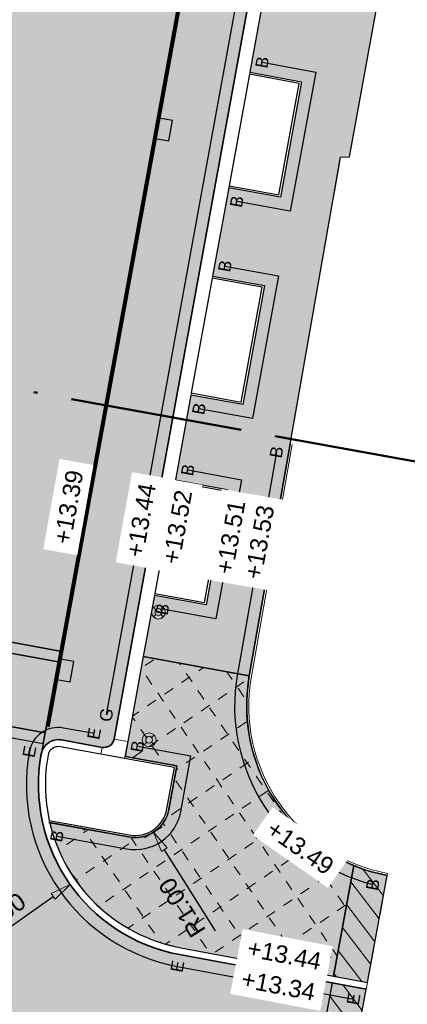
# Model space of a CAD drawing. Header units: metres. Extents: x 131295 to 132236, y 397710 to 398702.
# Tile 107 of 127: x 131683 to 131694, y 398568 to 398596. Entities that reach past the tile are written whole.
import ezdxf
from ezdxf.enums import TextEntityAlignment as Align

# ---------------------------------------------------------------- set-up
doc = ezdxf.new("R2010")
doc.units = ezdxf.units.M
for name, pattern in [('AL-BLADSCHEIDING', [13, 5, -1, 0, -1, 5, -1]), ('AL-MATERIAALS', [2, 1, -1]), ('MA-1-3', [4, 1, -3])]:
    doc.linetypes.add(name, pattern=pattern)
doc.layers.get('Defpoints').update_dxf_attribs({"color": 128})
for name, color, linetype, lineweight in [('N-IE-markering 1 - 3 streep 0.10', 255, 'MA-1-3', 18), ('N-IE-markering ononderbroken', 255, 'Continuous', 18), ('N-IE-verkeersbordpaal @ 0.2', 190, 'Continuous', 18), ('N-KO-opsluitband 60x200mm', 2, 'Continuous', 25), ('N-KO-opsluitband achterkant', 8, 'Continuous', 5), ('N-KO-tekst banden', 1, 'Continuous', 18), ('N-KO-trottoirband 180-200x250mm', 3, 'Continuous', 35), ('N-KO-trottoirband 380-400x250mm', 3, 'Continuous', 35), ('N-KO-trottoirband achterkant', 8, 'Continuous', 5), ('N-RI-straatkolk', 7, 'Continuous', 25), ("N-VH-arcering 'MAT' grijs 254", 254, 'Continuous', 18), ('N-VH-arcering bouwweg', 8, 'Continuous', 5), ('N-VH-arcering herstraten', 1, 'Continuous', 18), ('X-AL-bladscheiding', 4, 'AL-BLADSCHEIDING', 50), ('X-AL-maatvoering', 1, 'Continuous', 18), ('X-AL-materiaalscheiding', 1, 'AL-MATERIAALS', 18), ('X-AL-planhoogte', 190, 'Continuous', 25), ('X-AL-sinusdrempel zwart', 250, 'Continuous', 25)]:
    doc.layers.add(name, color=color, linetype=linetype, lineweight=lineweight)
doc.layers.add("N-VH-arcering 'MAT' kleur 1 (heiderood)", color=7, linetype='Continuous', lineweight=18, true_color=0xd98c8c)
doc.layers.add("N-VH-arcering 'MAT' kleur 5 (roodbruin)", color=7, linetype='Continuous', lineweight=18, true_color=0xc5a6a0)
doc.layers.add('X-AL-contourlijnen', color=30, linetype='Continuous', plot=False)
doc.layers.add('X-AL-hulplijn bandenlijnnummers', color=30, linetype='Continuous', plot=False)
doc.styles.add('CS Annotative', font='arial.ttf')
doc.dimstyles.new('CS Annotative', dxfattribs={"dimtxt": 2.5, "dimasz": 3, "dimexe": 0.18, "dimexo": 0.0625, "dimgap": 1, "dimtad": 1, "dimzin": 0, "dimdsep": 46, "dimtxsty": 'CS Annotative', "dimblk": 'CS Dimensionpijl', "dimcen": 0, "dimse1": 1, "dimse2": 1, "dimclrd": 256, "dimclre": 256, "dimclrt": 2, "dimadec": 0, "dimazin": 0, "dimtm": 1e-09, "dimtfac": 1, "dimtofl": 0, "dimtmove": 1, "dimatfit": 3, "dimfxl": 1, "dimtfillclr": 256, "dimtolj": 1, "dimtzin": 0, "dimarcsym": 0})
pattern_1 = [(307.33, (0, 0), (0.3975780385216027, 0.3032024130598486), [])]

# ---------------------------------------------------------------- blocks, each defined once
blk = doc.blocks.new('*U118')
blk.add_lwpolyline([(1.911240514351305, -1.913023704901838), (2.500960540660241, 1.028443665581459), (0.2948600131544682, 1.470733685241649), (-0.2948600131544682, -1.470733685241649)], close=True)
blk.add_solid([(1.911240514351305, -1.913023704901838), (-0.2948600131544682, -1.470733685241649), (1.911240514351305, -1.913023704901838), (2.500960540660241, 1.028443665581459)])
blk = doc.blocks.new('CS Dimensionpijl')
h = blk.add_hatch(color=256)
h.dxf.hatch_style = 1
h.paths.add_polyline_path([(-1, -0.1666666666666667), (0, 0), (-1, 0.1666666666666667)])
at = {"flags": 128}
blk.add_lwpolyline([(0, 0.5), (0, -0.5)], dxfattribs=at)
blk.add_lwpolyline([(-1, -0.1666666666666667), (0, 0), (-1, 0.1666666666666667)], close=True, dxfattribs=at)
blk = doc.blocks.new('*D180')
at = {"layer": 'Defpoints', "color": 0, "transparency": 16777216}
for p in [(131688.1314491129, 398574.2761250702), (131684.0474011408, 398571.3915883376)]:
    blk.add_point(p, dxfattribs=at)
at = {"layer": 'X-AL-maatvoering', "lineweight": -2, "transparency": 16777216}
blk.add_line((131681.2901951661, 398569.444191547), (131683.5573153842, 398571.0454439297), dxfattribs=at)
at = {"layer": 'X-AL-maatvoering', "lineweight": -2, "transparency": 16777216, "xscale": 0.6000000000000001, "yscale": 0.6000000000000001, "zscale": 0.6000000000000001, "rotation": 35.23331455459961}
blk.add_blockref('CS Dimensionpijl', (131684.0474011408, 398571.3915883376), dxfattribs=at)
at = {"layer": 'X-AL-maatvoering', "color": 2, "transparency": 16777216, "insert": (131681.9160542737, 398570.4436279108), "char_height": 0.5, "attachment_point": 5, "rotation": 35.23331455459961, "style": 'CS Annotative'}
blk.add_mtext('\\A1;R5.00', dxfattribs=at)
blk = doc.blocks.new('*D311')
at = {"layer": 'Defpoints', "color": 0, "transparency": 16777216}
for p in [(131685.9278358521, 398573.7484331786), (131686.459713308, 398572.9016118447)]:
    blk.add_point(p, dxfattribs=at)
at = {"layer": 'X-AL-maatvoering', "lineweight": -2, "transparency": 16777216}
blk.add_line((131688.2551081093, 398570.0430988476), (131686.7788397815, 398572.3935190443), dxfattribs=at)
at = {"layer": 'X-AL-maatvoering', "lineweight": -2, "transparency": 16777216, "xscale": 0.6000000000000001, "yscale": 0.6000000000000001, "zscale": 0.6000000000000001, "rotation": 122.1323949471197}
blk.add_blockref('CS Dimensionpijl', (131686.4597133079, 398572.9016118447), dxfattribs=at)
at = {"layer": 'X-AL-maatvoering', "color": 2, "transparency": 16777216, "insert": (131687.2909908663, 398570.7221059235), "char_height": 0.5, "attachment_point": 5, "rotation": 122.13239494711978, "style": 'CS Annotative'}
blk.add_mtext('\\A1;R1.00', dxfattribs=at)
blk = doc.blocks.new('CS Verkeersbordpaal')
at = {"flags": 128}
for points in [[(-0.7071067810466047, 0.7071067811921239), (-0.3535533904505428, 0.3535533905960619)], [(0.3535533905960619, 0.3535533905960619), (0.7071067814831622, 0.7071067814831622)], [(-0.7071067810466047, -0.7071067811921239), (-0.3535533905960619, -0.3535533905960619)], [(0.3535533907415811, -0.3535533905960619), (0.707106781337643, -0.7071067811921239)]]:
    blk.add_lwpolyline(points, dxfattribs=at)
for radius in [1, 0.5000000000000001]:
    blk.add_circle((0, 0), radius)

msp = doc.modelspace()

# ---------------------------------------------------------------- hatches: boundary and pattern name
at = {"layer": 'N-IE-markering ononderbroken'}
h = msp.add_hatch(color=256, dxfattribs=at)
h.dxf.hatch_style = 1
h.paths.add_polyline_path([(131677.9726187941, 398579.2030335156), (131677.9161481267, 398578.8931366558), (131683.6988716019, 398577.8393852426), (131683.7553925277, 398578.1492729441)])
h = msp.add_hatch(color=256, dxfattribs=at)
h.dxf.hatch_style = 1
h.paths.add_polyline_path([(131677.5414697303, 398576.8369955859), (131677.484999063, 398576.5270987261), (131683.2673388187, 398575.4734172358), (131683.3238597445, 398575.7833049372)])
at = {"layer": "N-VH-arcering 'MAT' grijs 254"}
h = msp.add_hatch(color=256, dxfattribs=at)
h.dxf.hatch_style = 1
edge = h.paths.add_edge_path()
edge.add_line((131695.7115261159, 398630.325678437), (131697.2135812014, 398630.0517161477))
edge.add_line((131697.2135812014, 398630.0517161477), (131696.6035140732, 398626.7068965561))
edge.add_line((131696.6035140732, 398626.7068965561), (131695.1014589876, 398626.9808588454))
edge.add_line((131695.1014589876, 398626.9808588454), (131694.634937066, 398624.4230556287))
edge.add_line((131694.634937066, 398624.4230556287), (131696.1369921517, 398624.1490933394))
edge.add_line((131696.1369921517, 398624.1490933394), (131695.5269250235, 398620.8042737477))
edge.add_line((131695.5269250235, 398620.8042737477), (131694.0248699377, 398621.0782360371))
edge.add_line((131694.0248699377, 398621.0782360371), (131693.5583480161, 398618.5204328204))
edge.add_line((131693.5583480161, 398618.5204328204), (131695.060403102, 398618.246470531))
edge.add_line((131695.060403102, 398618.246470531), (131694.4503359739, 398614.9016509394))
edge.add_line((131694.4503359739, 398614.9016509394), (131692.9482808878, 398615.1756132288))
edge.add_line((131692.9482808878, 398615.1756132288), (131692.4817589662, 398612.617810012))
edge.add_line((131692.4817589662, 398612.617810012), (131693.9838140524, 398612.3438477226))
edge.add_line((131693.9838140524, 398612.3438477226), (131693.3737469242, 398608.999028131))
edge.add_line((131693.3737469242, 398608.999028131), (131691.8716918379, 398609.2729904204))
edge.add_line((131691.8716918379, 398609.2729904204), (131691.4051699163, 398606.7151872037))
edge.add_line((131691.4051699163, 398606.7151872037), (131692.9072250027, 398606.4412249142))
edge.add_line((131692.9072250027, 398606.4412249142), (131692.2971578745, 398603.0964053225))
edge.add_line((131692.2971578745, 398603.0964053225), (131690.795102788, 398603.370367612))
edge.add_line((131690.795102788, 398603.370367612), (131690.3285808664, 398600.8125643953))
edge.add_line((131690.3285808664, 398600.8125643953), (131691.830635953, 398600.5386021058))
edge.add_line((131691.830635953, 398600.5386021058), (131691.2205688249, 398597.1937825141))
edge.add_line((131691.2205688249, 398597.1937825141), (131689.718513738, 398597.4677448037))
edge.add_line((131689.718513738, 398597.4677448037), (131689.2519918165, 398594.909941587))
edge.add_line((131689.2519918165, 398594.909941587), (131690.7540469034, 398594.6359792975))
edge.add_line((131690.7540469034, 398594.6359792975), (131690.1439797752, 398591.2911597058))
edge.add_line((131690.1439797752, 398591.2911597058), (131688.6419246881, 398591.5651219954))
edge.add_line((131688.6419246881, 398591.5651219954), (131688.1754027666, 398589.0073187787))
edge.add_line((131688.1754027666, 398589.0073187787), (131689.6774578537, 398588.7333564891))
edge.add_line((131689.6774578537, 398588.7333564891), (131689.0494475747, 398585.2901598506))
edge.add_line((131689.0494475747, 398585.2901598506), (131687.5473924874, 398585.5641221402))
edge.add_line((131687.5473924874, 398585.5641221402), (131687.0988137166, 398583.1046959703))
edge.add_line((131687.0988137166, 398583.1046959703), (131688.600868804, 398582.8307336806))
edge.add_line((131688.600868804, 398582.8307336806), (131687.9908016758, 398579.485914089))
edge.add_line((131687.9908016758, 398579.485914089), (131686.4887465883, 398579.7598763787))
edge.add_line((131686.4887465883, 398579.7598763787), (131686.1658011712, 398577.9892611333))
edge.add_line((131686.1658011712, 398577.9892611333), (131689.2384153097, 398577.4288420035))
edge.add_line((131689.2384153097, 398577.4288420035), (131690.4195680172, 398584.1450437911))
edge.add_line((131690.4195680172, 398584.1450437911), (131691.8812181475, 398592.4561936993))
edge.add_line((131691.8812181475, 398592.4561936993), (131692.1363611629, 398592.4572597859))
edge.add_line((131692.1363611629, 398592.4572597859), (131693.3621715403, 398599.188436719))
edge.add_line((131693.3621715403, 398599.188436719), (131695.3714628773, 398610.7258509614))
edge.add_line((131695.3714628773, 398610.7258509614), (131695.2322205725, 398610.75010062))
edge.add_line((131695.2322205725, 398610.75010062), (131699.157284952, 398632.2449527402))
edge.add_line((131699.157284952, 398632.2449527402), (131700.5671671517, 398640.1013255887))
edge.add_line((131700.5671671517, 398640.1013255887), (131701.8348032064, 398644.6247820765))
edge.add_line((131701.8348032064, 398644.6247820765), (131702.2288481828, 398644.5395129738))
edge.add_line((131702.2288481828, 398644.5395129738), (131702.7159195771, 398646.7464748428))
edge.add_line((131702.7159195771, 398646.7464748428), (131702.2314851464, 398646.8476392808))
edge.add_line((131702.2314851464, 398646.8476392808), (131702.4362585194, 398648.0059927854))
edge.add_line((131702.4362585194, 398648.0059927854), (131701.4985406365, 398648.1770246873))
edge.add_arc((131701.6779721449, 398649.1607951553), 0.999999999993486, 169.6633514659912, 259.6633514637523, ccw=False)
edge.add_line((131700.6942016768, 398649.3402266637), (131703.2994990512, 398663.6243099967))
edge.add_line((131703.2994990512, 398663.6243099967), (131704.7751547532, 398663.3551627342))
edge.add_line((131704.7751547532, 398663.3551627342), (131704.807500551, 398663.5325052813))
edge.add_line((131704.807500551, 398663.5325052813), (131703.3318448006, 398663.8016525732))
edge.add_line((131703.3318448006, 398663.8016525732), (131704.031627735, 398667.6383573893))
edge.add_line((131704.031627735, 398667.6383573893), (131705.5072834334, 398667.3692101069))
edge.add_line((131705.5072834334, 398667.3692101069), (131708.8084930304, 398685.4687765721))
edge.add_line((131708.8084930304, 398685.4687765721), (131707.869422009, 398685.5588225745))
edge.add_line((131707.869422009, 398685.5588225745), (131706.4278130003, 398685.8142975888))
edge.add_arc((131705.9392232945, 398683.0572556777), 2.800000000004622, 79.95065141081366, 169.663351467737)
edge.add_line((131703.1846659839, 398683.559663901), (131705.5358774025, 398683.1308225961))
edge.add_arc((131705.3564458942, 398682.1470521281), 0.9999999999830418, -10.336648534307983, 79.66335146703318, ccw=False)
edge.add_line((131706.3402163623, 398681.9676206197), (131704.992517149, 398674.5785800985))
edge.add_arc((131704.008746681, 398674.7580116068), 0.9999999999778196, 259.6633514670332, 349.6633514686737, ccw=False)
edge.add_line((131703.8293151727, 398673.7742411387), (131701.4781037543, 398674.2030824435))
edge.add_line((131701.4781037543, 398674.2030824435), (131701.5347771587, 398673.1762484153))
edge.add_line((131701.5347771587, 398673.1762484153), (131701.8299082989, 398673.122418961))
edge.add_line((131701.8299082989, 398673.122418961), (131701.7940219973, 398672.9256648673))
edge.add_line((131701.7940219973, 398672.9256648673), (131701.7401925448, 398672.6305337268))
edge.add_line((131701.7401925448, 398672.6305337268), (131701.6863630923, 398672.3354025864))
edge.add_line((131701.6863630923, 398672.3354025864), (131701.6325336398, 398672.0402714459))
edge.add_line((131701.6325336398, 398672.0402714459), (131701.5787041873, 398671.7451403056))
edge.add_line((131701.5787041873, 398671.7451403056), (131701.5248747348, 398671.4500091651))
edge.add_line((131701.5248747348, 398671.4500091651), (131701.4710452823, 398671.1548780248))
edge.add_line((131701.4710452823, 398671.1548780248), (131701.4172158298, 398670.8597468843))
edge.add_line((131701.4172158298, 398670.8597468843), (131701.3633863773, 398670.5646157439))
edge.add_line((131701.3633863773, 398670.5646157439), (131701.3095569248, 398670.2694846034))
edge.add_line((131701.3095569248, 398670.2694846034), (131701.2557274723, 398669.9743534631))
edge.add_line((131701.2557274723, 398669.9743534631), (131701.2018980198, 398669.6792223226))
edge.add_line((131701.2018980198, 398669.6792223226), (131701.1480685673, 398669.3840911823))
edge.add_line((131701.1480685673, 398669.3840911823), (131701.0942391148, 398669.0889600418))
edge.add_line((131701.0942391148, 398669.0889600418), (131701.0404096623, 398668.7938289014))
edge.add_line((131701.0404096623, 398668.7938289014), (131700.9865802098, 398668.4986977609))
edge.add_line((131700.9865802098, 398668.4986977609), (131700.9327507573, 398668.2035666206))
edge.add_line((131700.9327507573, 398668.2035666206), (131700.8789213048, 398667.9084354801))
edge.add_line((131700.8789213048, 398667.9084354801), (131700.8250918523, 398667.6133043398))
edge.add_line((131700.8250918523, 398667.6133043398), (131700.7712623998, 398667.3181731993))
edge.add_line((131700.7712623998, 398667.3181731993), (131700.7174329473, 398667.0230420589))
edge.add_line((131700.7174329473, 398667.0230420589), (131700.6636034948, 398666.7279109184))
edge.add_line((131700.6636034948, 398666.7279109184), (131700.6097740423, 398666.4327797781))
edge.add_line((131700.6097740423, 398666.4327797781), (131700.5559445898, 398666.1376486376))
edge.add_line((131700.5559445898, 398666.1376486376), (131700.5021151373, 398665.8425174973))
edge.add_line((131700.5021151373, 398665.8425174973), (131700.4482856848, 398665.5473863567))
edge.add_line((131700.4482856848, 398665.5473863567), (131700.3944562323, 398665.2522552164))
edge.add_line((131700.3944562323, 398665.2522552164), (131700.3406267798, 398664.9571240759))
edge.add_line((131700.3406267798, 398664.9571240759), (131700.2867973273, 398664.6619929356))
edge.add_line((131700.2867973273, 398664.6619929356), (131700.2329678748, 398664.3668617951))
edge.add_line((131700.2329678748, 398664.3668617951), (131700.1791384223, 398664.0717306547))
edge.add_line((131700.1791384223, 398664.0717306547), (131700.1253089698, 398663.7765995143))
edge.add_line((131700.1253089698, 398663.7765995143), (131700.0714795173, 398663.481468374))
edge.add_line((131700.0714795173, 398663.481468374), (131700.0176500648, 398663.1863372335))
edge.add_line((131700.0176500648, 398663.1863372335), (131699.9638206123, 398662.8912060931))
edge.add_line((131699.9638206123, 398662.8912060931), (131699.9099911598, 398662.5960749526))
edge.add_line((131699.9099911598, 398662.5960749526), (131699.8561617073, 398662.3009438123))
edge.add_line((131699.8561617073, 398662.3009438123), (131699.8023322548, 398662.0058126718))
edge.add_line((131699.8023322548, 398662.0058126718), (131699.7485028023, 398661.7106815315))
edge.add_line((131699.7485028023, 398661.7106815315), (131699.6946733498, 398661.415550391))
edge.add_line((131699.6946733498, 398661.415550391), (131699.6408438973, 398661.1204192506))
edge.add_line((131699.6408438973, 398661.1204192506), (131699.5870144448, 398660.8252881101))
edge.add_line((131699.5870144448, 398660.8252881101), (131699.5331849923, 398660.5301569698))
edge.add_line((131699.5331849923, 398660.5301569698), (131699.4793555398, 398660.2350258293))
edge.add_line((131699.4793555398, 398660.2350258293), (131699.4255260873, 398659.939894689))
edge.add_line((131699.4255260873, 398659.939894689), (131699.3716966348, 398659.6447635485))
edge.add_line((131699.3716966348, 398659.6447635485), (131699.3178671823, 398659.3496324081))
edge.add_line((131699.3178671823, 398659.3496324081), (131699.2640377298, 398659.0545012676))
edge.add_line((131699.2640377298, 398659.0545012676), (131699.2102082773, 398658.7593701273))
edge.add_line((131699.2102082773, 398658.7593701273), (131699.1563788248, 398658.4642389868))
edge.add_line((131699.1563788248, 398658.4642389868), (131699.1025493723, 398658.1691078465))
edge.add_line((131699.1025493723, 398658.1691078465), (131699.0487199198, 398657.8739767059))
edge.add_line((131699.0487199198, 398657.8739767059), (131698.9948904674, 398657.5788455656))
edge.add_line((131698.9948904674, 398657.5788455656), (131698.9410610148, 398657.2837144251))
edge.add_line((131698.9410610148, 398657.2837144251), (131698.8872315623, 398656.9885832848))
edge.add_line((131698.8872315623, 398656.9885832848), (131698.8334021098, 398656.6934521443))
edge.add_line((131698.8334021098, 398656.6934521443), (131698.7795726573, 398656.3983210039))
edge.add_line((131698.7795726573, 398656.3983210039), (131698.7257432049, 398656.1031898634))
edge.add_line((131698.7257432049, 398656.1031898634), (131698.6719137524, 398655.8080587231))
edge.add_line((131698.6719137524, 398655.8080587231), (131698.6180842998, 398655.5129275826))
edge.add_line((131698.6180842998, 398655.5129275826), (131698.5642548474, 398655.2177964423))
edge.add_line((131698.5642548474, 398655.2177964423), (131698.5104253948, 398654.9226653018))
edge.add_line((131698.5104253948, 398654.9226653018), (131698.4565959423, 398654.6275341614))
edge.add_line((131698.4565959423, 398654.6275341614), (131698.4027664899, 398654.3324030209))
edge.add_line((131698.4027664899, 398654.3324030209), (131698.3489370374, 398654.0372718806))
edge.add_line((131698.3489370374, 398654.0372718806), (131698.2951075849, 398653.7421407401))
edge.add_line((131698.2951075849, 398653.7421407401), (131698.2412781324, 398653.4470095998))
edge.add_line((131698.2412781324, 398653.4470095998), (131697.9461469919, 398653.5008390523))
edge.add_line((131697.9461469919, 398653.5008390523), (131697.530610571, 398652.5601321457))
edge.add_line((131697.530610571, 398652.5601321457), (131696.5078509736, 398646.9526404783))
edge.add_arc((131696.802982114, 398646.8988110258), 0.2999999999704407, 169.6633514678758, 259.6633514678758)
edge.add_line((131696.7491526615, 398646.6036798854), (131697.9296772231, 398646.3883620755))
edge.add_line((131697.9296772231, 398646.3883620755), (131698.6183165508, 398646.2627600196))
edge.add_line((131698.6183165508, 398646.2627600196), (131698.5286007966, 398645.7708747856))
edge.add_line((131698.5286007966, 398645.7708747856), (131697.8647042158, 398642.1309240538))
edge.add_line((131697.8647042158, 398642.1309240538), (131699.3667593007, 398641.8569617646))
edge.add_line((131699.3667593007, 398641.8569617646), (131698.7566921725, 398638.5121421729))
edge.add_line((131698.7566921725, 398638.5121421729), (131697.2546370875, 398638.7861044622))
edge.add_line((131697.2546370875, 398638.7861044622), (131695.7115261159, 398630.325678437))
h = msp.add_hatch(color=256, dxfattribs=at)
h.dxf.hatch_style = 1
edge = h.paths.add_edge_path()
edge.add_line((131686.1658011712, 398577.9892611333), (131685.7171911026, 398575.5296633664))
edge.add_line((131685.7171911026, 398575.5296633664), (131685.638241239, 398575.0968043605))
edge.add_line((131685.638241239, 398575.0968043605), (131687.1402963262, 398574.8228420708))
edge.add_line((131687.1402963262, 398574.8228420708), (131686.9116063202, 398573.5690016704))
edge.add_arc((131685.9278358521, 398573.7484331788), 0.9999999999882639, 259.6726435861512, 349.6633514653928, ccw=False)
edge.add_line((131685.7485638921, 398572.7646336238), (131683.4577956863, 398573.1820667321))
edge.add_arc((131688.1314491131, 398574.2761250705), 4.800000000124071, 193.1751633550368, 259.4742436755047)
edge.add_line((131687.2545970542, 398569.5568952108), (131691.6757035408, 398568.7354356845))
edge.add_line((131691.6757035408, 398568.7354356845), (131692.2701748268, 398571.9348637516))
edge.add_arc((131694.1628416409, 398576.562801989), 4.999999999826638, 170.0256082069, 247.75713467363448, ccw=False)
edge.add_line((131689.2384153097, 398577.4288420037), (131686.1658011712, 398577.9892611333))
h = msp.add_hatch(color=256, dxfattribs=at)
h.dxf.hatch_style = 1
edge = h.paths.add_edge_path()
edge.add_arc((131694.1628416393, 398576.5628019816), 4.999999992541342, 247.75713465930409, 259.2977884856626, ccw=False)
edge.add_line((131692.2701748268, 398571.9348637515), (131691.6757035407, 398568.7354356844))
edge.add_line((131691.6757035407, 398568.7354356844), (131692.658876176, 398568.5527568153))
edge.add_line((131692.658876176, 398568.5527568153), (131693.234318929, 398571.6497738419))
at = {"layer": "N-VH-arcering 'MAT' kleur 1 (heiderood)"}
h = msp.add_hatch(color=256, dxfattribs=at)
h.dxf.hatch_style = 1
edge = h.paths.add_edge_path()
edge.add_line((131696.31109688, 398646.98852678), (131697.3338564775, 398652.5960184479))
edge.add_line((131697.3338564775, 398652.5960184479), (131697.5226293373, 398653.6310048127))
edge.add_line((131697.5226293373, 398653.6310048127), (131701.1041562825, 398673.2674692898))
edge.add_line((131701.1041562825, 398673.2674692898), (131695.1230903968, 398674.349049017))
edge.add_line((131695.1230903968, 398674.349049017), (131695.1132863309, 398674.2948331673))
edge.add_line((131695.1132863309, 398674.2948331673), (131691.5728581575, 398654.7164945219))
edge.add_line((131691.5728581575, 398654.7164945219), (131691.3856462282, 398653.6812246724))
edge.add_line((131691.3856462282, 398653.6812246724), (131688.9770806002, 398640.3620126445))
edge.add_arc((131684.0568809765, 398641.2517517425), 5.000000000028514, 259.6021352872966, 349.7497511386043, ccw=False)
edge.add_line((131683.1544685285, 398636.3338607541), (131680.5873640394, 398636.8049137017))
edge.add_line((131680.5873640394, 398636.8049137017), (131679.6211166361, 398632.1125654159))
edge.add_line((131679.6211166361, 398632.1125654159), (131682.5382554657, 398631.5118687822))
edge.add_arc((131681.52981495, 398626.6146197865), 4.999999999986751, -10.327356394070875, 78.36430790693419, ccw=False)
edge.add_line((131686.4488127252, 398625.7182599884), (131686.4129583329, 398625.5215000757))
edge.add_line((131686.4129583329, 398625.5215000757), (131686.1115657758, 398623.8675333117))
edge.add_line((131686.1115657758, 398623.8675333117), (131686.0757113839, 398623.6707734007))
edge.add_line((131686.0757113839, 398623.6707734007), (131684.8208076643, 398616.7841765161))
edge.add_line((131684.8208076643, 398616.7841765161), (131684.3905549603, 398614.4230575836))
edge.add_line((131684.3905549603, 398614.4230575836), (131682.2392914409, 398602.6174629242))
edge.add_line((131682.2392914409, 398602.6174629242), (131681.809038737, 398600.2563439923))
edge.add_line((131681.809038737, 398600.2563439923), (131679.6577752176, 398588.4507493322))
edge.add_line((131679.6577752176, 398588.4507493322), (131679.2275225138, 398586.0896304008))
edge.add_line((131679.2275225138, 398586.0896304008), (131677.9726187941, 398579.2030335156))
edge.add_line((131677.9726187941, 398579.2030335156), (131683.7553925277, 398578.1492729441))
edge.add_line((131683.7553925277, 398578.1492729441), (131696.31109688, 398646.98852678))
h = msp.add_hatch(color=256, dxfattribs=at)
h.dxf.hatch_style = 1
edge = h.paths.add_edge_path()
edge.add_arc((131680.9177982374, 398507.2389165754), 9.999999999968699, 169.655006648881, 201.1663707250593)
edge.add_line((131671.5924393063, 398503.6281436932), (131662.9253354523, 398505.2537025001))
edge.add_arc((131655.5242959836, 398511.9786273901), 9.99999999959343, 317.7402710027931, 334.4923612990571)
edge.add_arc((131655.5242728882, 398511.9786348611), 10.00002406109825, 334.4923796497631, 349.657168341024)
edge.add_line((131665.3618075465, 398510.1832538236), (131666.1723255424, 398514.6243882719))
edge.add_line((131666.1723255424, 398514.6243882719), (131668.0759277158, 398525.0549245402))
edge.add_line((131668.0759277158, 398525.0549245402), (131670.2303778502, 398536.8599396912))
edge.add_line((131670.2303778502, 398536.8599396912), (131670.6077810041, 398538.9278702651))
edge.add_line((131670.6077810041, 398538.9278702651), (131672.7622292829, 398550.7328841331))
edge.add_line((131672.7622292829, 398550.7328841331), (131673.2284373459, 398553.2874094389))
edge.add_line((131673.2284373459, 398553.2874094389), (131674.4851885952, 398560.1736113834))
edge.add_line((131674.4851885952, 398560.1736113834), (131674.8119411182, 398561.9640085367))
edge.add_arc((131669.8931853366, 398562.8616953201), 4.999999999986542, 349.6571866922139, 439.3503704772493)
edge.add_line((131670.8171988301, 398567.7755735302), (131667.906, 398568.323))
edge.add_line((131667.906, 398568.323), (131668.6009408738, 398572.116825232))
edge.add_line((131668.6009408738, 398572.116825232), (131671.4976140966, 398571.5861321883))
edge.add_arc((131672.3985087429, 398576.5043014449), 5.00000000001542, 259.6198179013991, 349.6726435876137)
edge.add_line((131677.3175065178, 398575.6079416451), (131677.4849990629, 398576.5270987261))
edge.add_line((131677.4849990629, 398576.5270987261), (131683.2673388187, 398575.4734172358))
edge.add_line((131683.2673388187, 398575.4734172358), (131683.2125967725, 398575.1732826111))
edge.add_arc((131688.131449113, 398574.2761250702), 5.000000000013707, 169.6633514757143, 259.4742436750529)
edge.add_line((131687.2180615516, 398569.3602606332), (131691.6391666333, 398568.5387950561))
edge.add_line((131691.6391666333, 398568.5387950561), (131690.7272859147, 398563.6310781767))
edge.add_line((131690.7272859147, 398563.6310781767), (131686.2832742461, 398564.4470062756))
edge.add_arc((131685.3803580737, 398559.5292077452), 5.000000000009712, 79.59626660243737, 169.6550066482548)
edge.add_line((131680.4616364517, 398560.4270816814), (131680.3284565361, 398559.6974971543))
edge.add_line((131680.3284565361, 398559.6974971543), (131671.0803549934, 398509.0346644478))
h = msp.add_hatch(color=256, dxfattribs=at)
h.dxf.hatch_style = 1
h.paths.add_polyline_path([(131692.6223392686, 398568.3561161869), (131691.6391666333, 398568.5387950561), (131690.7272859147, 398563.6310781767), (131691.71045855, 398563.4483993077)])
at = {"layer": "N-VH-arcering 'MAT' kleur 5 (roodbruin)"}
h = msp.add_hatch(color=256, dxfattribs=at)
h.dxf.hatch_style = 1
edge = h.paths.add_edge_path()
edge.add_arc((131697.839961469, 398645.8964768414), 0.2999999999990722, 349.6633514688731, 439.6633514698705)
edge.add_line((131697.8937909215, 398646.1916079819), (131696.7132663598, 398646.4069257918))
edge.add_arc((131696.802982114, 398646.8988110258), 0.4999999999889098, 169.6633514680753, 259.6633514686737, ccw=False)
edge.add_line((131696.31109688, 398646.98852678), (131683.7553925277, 398578.1492729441))
edge.add_line((131683.7553925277, 398578.1492729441), (131683.6988716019, 398577.8393852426))
edge.add_line((131683.6988716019, 398577.8393852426), (131683.3238597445, 398575.7833049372))
edge.add_line((131683.3238597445, 398575.7833049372), (131683.2673388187, 398575.4734172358))
edge.add_line((131683.2673388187, 398575.4734172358), (131683.2125967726, 398575.1732826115))
edge.add_arc((131683.7044820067, 398575.0835668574), 0.500000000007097, 79.66335147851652, 169.663351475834, ccw=False)
edge.add_line((131683.7941977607, 398575.5754520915), (131684.9747223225, 398575.3601342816))
edge.add_arc((131685.0285517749, 398575.655265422), 0.2999999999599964, 259.6633514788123, 349.6633514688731)
edge.add_line((131685.3236829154, 398575.6014359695), (131698.1350926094, 398645.8426473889))
at = {"layer": 'N-VH-arcering bouwweg'}
h = msp.add_hatch(dxfattribs=at)
h.set_pattern_fill('CS-BOUWWEG', color=256, angle=179.59)
h.set_pattern_definition([(304.2942045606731, (26430.70172517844, 79676.07251473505), (0.8261552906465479, 0.563442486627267), [0.3, -0.3]), (34.29420456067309, (26430.89824398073, 79676.03536153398), (-0.563442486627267, 0.8261552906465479), [0.3, -0.3])])
edge = h.paths.add_edge_path()
edge.add_line((131686.1658011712, 398577.9892611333), (131685.7171911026, 398575.5296633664))
edge.add_line((131685.7171911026, 398575.5296633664), (131685.638241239, 398575.0968043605))
edge.add_line((131685.638241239, 398575.0968043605), (131687.1402963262, 398574.8228420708))
edge.add_line((131687.1402963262, 398574.8228420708), (131686.9116063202, 398573.5690016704))
edge.add_arc((131685.9278358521, 398573.7484331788), 0.9999999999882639, 259.6726435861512, 349.6633514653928, ccw=False)
edge.add_line((131685.7485638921, 398572.7646336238), (131683.4577956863, 398573.1820667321))
edge.add_arc((131688.1314491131, 398574.2761250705), 4.800000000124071, 193.1751633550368, 259.4742436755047)
edge.add_line((131687.2545970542, 398569.5568952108), (131691.6757035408, 398568.7354356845))
edge.add_line((131691.6757035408, 398568.7354356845), (131692.2701748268, 398571.9348637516))
edge.add_arc((131694.1628416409, 398576.562801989), 4.999999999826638, 170.0256082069, 247.75713467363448, ccw=False)
edge.add_line((131689.2384153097, 398577.4288420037), (131686.1658011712, 398577.9892611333))
at = {"layer": 'N-VH-arcering herstraten'}
h = msp.add_hatch(dxfattribs=at)
h.set_pattern_fill('CS-HERSTRATEN', color=256, angle=262.33)
h.set_pattern_definition(pattern_1)
edge = h.paths.add_edge_path()
edge.add_arc((131694.1628416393, 398576.5628019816), 4.999999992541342, 247.75713465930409, 259.2977884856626, ccw=False)
edge.add_line((131692.2701748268, 398571.9348637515), (131691.6757035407, 398568.7354356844))
edge.add_line((131691.6757035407, 398568.7354356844), (131692.658876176, 398568.5527568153))
edge.add_line((131692.658876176, 398568.5527568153), (131693.234318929, 398571.6497738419))
h = msp.add_hatch(dxfattribs=at)
h.set_pattern_fill('CS-HERSTRATEN', color=256, angle=262.33)
h.set_pattern_definition(pattern_1)
h.paths.add_polyline_path([(131692.6223392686, 398568.3561161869), (131691.6391666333, 398568.5387950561), (131690.7272859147, 398563.6310781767), (131691.71045855, 398563.4483993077)])
at = {"layer": 'X-AL-sinusdrempel zwart'}
msp.add_hatch(color=256, dxfattribs=at).paths.add_polyline_path([(131683.6988716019, 398577.8393852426), (131677.9161481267, 398578.8931366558), (131677.5414697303, 398576.8369955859), (131683.3238597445, 398575.7833049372)])

# ---------------------------------------------------------------- linework, layer by layer
at = {"layer": 'N-IE-markering 1 - 3 streep 0.10', "const_width": 0.1, "flags": 128}
msp.add_lwpolyline([(131683.4053305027, 398575.9513274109), (131696.2167401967, 398646.1925388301)], dxfattribs=at)
at = {"layer": 'N-KO-opsluitband 60x200mm', "flags": 128}
for points in [[(131689.2519918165, 398594.909941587), (131690.7540469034, 398594.6359792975), (131690.1439797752, 398591.2911597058), (131688.6419246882, 398591.5651219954)], [(131688.1754027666, 398589.0073187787), (131689.6774578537, 398588.7333564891), (131689.0494475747, 398585.2901598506), (131687.5473924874, 398585.5641221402)], [(131687.0988137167, 398583.1046959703), (131688.600868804, 398582.8307336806), (131687.9908016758, 398579.485914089), (131686.4887465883, 398579.7598763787)]]:
    msp.add_lwpolyline(points, dxfattribs=at)
for points in [[(131690.4195680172, 398584.1450437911), (131689.2384153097, 398577.4288420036, 0.4104978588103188), (131693.234318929, 398571.6497738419)], [(131683.4326020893, 398573.1866576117), (131685.7485638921, 398572.7646336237, 0.414166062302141), (131686.9116063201, 398573.5690016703), (131687.1402963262, 398574.8228420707), (131685.638241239, 398575.0968043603)]]:
    msp.add_lwpolyline(points, format="xyb", dxfattribs=at)
at = {"layer": 'N-KO-opsluitband achterkant', "flags": 128}
for points in [[(131689.241225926, 398594.8509153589), (131690.6842547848, 398594.5877189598), (131690.0957194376, 398591.3609518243), (131688.6526905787, 398591.6241482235)], [(131688.1646368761, 398588.9482925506), (131689.6076657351, 398588.6850961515), (131689.0011872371, 398585.3599519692), (131687.5581583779, 398585.6231483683)], [(131687.0880478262, 398583.0456697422), (131688.5310766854, 398582.782473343), (131687.9425413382, 398579.5557062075), (131686.4995124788, 398579.8189026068)]]:
    msp.add_lwpolyline(points, dxfattribs=at)
for points in [[(131690.4786611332, 398584.1346513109), (131689.2975084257, 398577.4184495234, 0.4104868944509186), (131693.2452796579, 398571.7087641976), (131693.234318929, 398571.6497738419)], [(131683.4433584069, 398573.245685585), (131685.7593202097, 398572.823661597, 0.414166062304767), (131686.852580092, 398573.5797675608), (131687.0705042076, 398574.7745817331), (131685.6274753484, 398575.0377781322)]]:
    msp.add_lwpolyline(points, format="xyb", dxfattribs=at)
at = {"layer": 'N-KO-trottoirband 180-200x250mm'}
msp.add_lwpolyline([(131684.9747223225, 398575.3601342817), (131683.7941977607, 398575.5754520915, 0.4142135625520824), (131683.2125967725, 398575.1732826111, 0.4132471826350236), (131687.2180615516, 398569.3602606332), (131692.6223390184, 398568.3561148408)], format="xyb", dxfattribs=at)
at = {"layer": 'N-KO-trottoirband 380-400x250mm'}
msp.add_lwpolyline([(131697.8937909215, 398646.1916079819, -0.4142135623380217), (131698.1350926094, 398645.8426473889), (131685.3236829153, 398575.6014359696, -0.4142135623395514), (131684.9747223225, 398575.3601342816)], format="xyb", dxfattribs=at)
at = {"layer": 'N-KO-trottoirband achterkant'}
msp.add_lwpolyline([(131698.5286007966, 398645.7708747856), (131685.7171911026, 398575.5296633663)], dxfattribs=at)
at = {"layer": 'N-KO-trottoirband achterkant', "flags": 128}
msp.add_lwpolyline([(131684.9747223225, 398575.3601342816), (131684.9388360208, 398575.163380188), (131685.6274753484, 398575.0377781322), (131685.7171911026, 398575.5296633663), (131685.3236829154, 398575.6014359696)], dxfattribs=at)
at = {"layer": 'N-KO-trottoirband achterkant'}
msp.add_lwpolyline([(131684.9388360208, 398575.163380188), (131683.7583114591, 398575.3786979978, 0.4142135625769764), (131683.4093508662, 398575.1373963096, 0.4132471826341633), (131687.2545970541, 398569.5568952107), (131692.658876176, 398568.5527568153), (131692.6223390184, 398568.3561148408)], format="xyb", dxfattribs=at)
at = {"layer": 'X-AL-bladscheiding', "flags": 128}
msp.add_lwpolyline([(131625.5417153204, 398596.0796606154), (131737.7061077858, 398575.704438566)], dxfattribs=at)
at = {"layer": 'X-AL-contourlijnen', "flags": 128}
for points in [[(131679.6211166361, 398632.1125654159), (131682.5382554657, 398631.5118687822, -0.4075411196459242), (131686.4488127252, 398625.7182599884), (131686.4129583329, 398625.5215000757), (131686.1115657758, 398623.8675333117), (131686.0757113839, 398623.6707734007), (131684.8208076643, 398616.7841765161), (131684.3905549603, 398614.4230575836), (131682.2392914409, 398602.6174629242), (131681.809038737, 398600.2563439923), (131679.6577752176, 398588.4507493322), (131679.2275225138, 398586.0896304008), (131677.9726187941, 398579.2030335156), (131683.7553925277, 398578.1492729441), (131696.31109688, 398646.98852678)], [(131670.8171988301, 398567.7755735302), (131667.906, 398568.323), (131668.6009408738, 398572.116825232), (131671.4976140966, 398571.5861321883, 0.414483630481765), (131677.3175065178, 398575.6079416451), (131677.4849990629, 398576.5270987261), (131683.2673388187, 398575.4734172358), (131683.2125967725, 398575.1732826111, 0.4132471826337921), (131687.2180615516, 398569.3602606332), (131691.6391666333, 398568.5387950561), (131690.7272859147, 398563.6310781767)]]:
    msp.add_lwpolyline(points, format="xyb", dxfattribs=at)
for points in [[(131698.1350926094, 398645.8426473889, 0.4142135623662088), (131697.8937909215, 398646.1916079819), (131696.7132663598, 398646.4069257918, -0.4142135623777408), (131696.31109688, 398646.98852678), (131683.7553925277, 398578.1492729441), (131683.6988716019, 398577.8393852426), (131683.3238597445, 398575.7833049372), (131683.2673388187, 398575.4734172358), (131683.2125967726, 398575.1732826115, -0.4142135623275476), (131683.7941977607, 398575.5754520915), (131684.9747223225, 398575.3601342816, 0.4142135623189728), (131685.3236829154, 398575.6014359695)], [(131686.1658011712, 398577.9892611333), (131685.7171911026, 398575.5296633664), (131685.638241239, 398575.0968043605), (131687.1402963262, 398574.8228420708), (131686.9116063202, 398573.5690016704, -0.414166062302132), (131685.7485638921, 398572.7646336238), (131683.4577956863, 398573.1820667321, 0.297633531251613), (131687.2545970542, 398569.5568952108), (131691.6757035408, 398568.7354356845), (131692.2701748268, 398571.9348637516, -0.3528007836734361), (131689.2384153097, 398577.4288420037)], [(131687.0705042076, 398574.7745817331), (131685.6274753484, 398575.0377781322), (131684.9388360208, 398575.163380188), (131683.7583114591, 398575.3786979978, 0.4142135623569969), (131683.4093508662, 398575.1373963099, 0.09951847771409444), (131683.443358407, 398573.245685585), (131685.7593202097, 398572.823661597, 0.4141660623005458), (131686.852580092, 398573.5797675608)], [(131693.234318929, 398571.6497738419, -0.0503982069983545), (131692.2701748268, 398571.9348637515), (131691.6757035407, 398568.7354356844), (131692.658876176, 398568.5527568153)]]:
    msp.add_lwpolyline(points, format="xyb", close=True, dxfattribs=at)
msp.add_lwpolyline([(131689.718513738, 398597.4677448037), (131689.2519918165, 398594.909941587), (131690.7540469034, 398594.6359792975), (131690.1439797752, 398591.2911597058), (131688.6419246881, 398591.5651219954), (131688.1754027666, 398589.0073187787), (131689.6774578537, 398588.7333564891), (131689.0494475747, 398585.2901598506), (131687.5473924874, 398585.5641221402), (131687.0988137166, 398583.1046959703), (131688.600868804, 398582.8307336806), (131687.9908016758, 398579.485914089), (131686.4887465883, 398579.7598763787), (131686.1658011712, 398577.9892611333), (131689.2384153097, 398577.4288420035), (131690.4195680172, 398584.1450437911), (131691.8812181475, 398592.4561936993), (131692.1363611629, 398592.4572597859), (131693.3621715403, 398599.188436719)], dxfattribs=at)
for points in [[(131690.6842547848, 398594.5877189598), (131689.241225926, 398594.8509153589), (131688.6526905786, 398591.6241482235), (131690.0957194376, 398591.3609518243)], [(131689.6076657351, 398588.6850961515), (131688.1646368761, 398588.9482925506), (131687.5581583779, 398585.6231483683), (131689.0011872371, 398585.3599519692)], [(131688.5310766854, 398582.782473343), (131687.0880478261, 398583.0456697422), (131686.4995124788, 398579.8189026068), (131687.9425413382, 398579.5557062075)], [(131677.9726187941, 398579.2030335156), (131677.9161481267, 398578.8931366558), (131683.6988716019, 398577.8393852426), (131683.7553925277, 398578.1492729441)], [(131683.6988716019, 398577.8393852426), (131677.9161481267, 398578.8931366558), (131677.5414697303, 398576.8369955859), (131683.3238597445, 398575.7833049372)], [(131677.5414697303, 398576.8369955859), (131677.484999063, 398576.5270987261), (131683.2673388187, 398575.4734172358), (131683.3238597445, 398575.7833049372)], [(131692.6223392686, 398568.3561161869), (131691.6391666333, 398568.5387950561), (131690.7272859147, 398563.6310781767), (131691.71045855, 398563.4483993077)]]:
    msp.add_lwpolyline(points, close=True, dxfattribs=at)
at = {"layer": 'X-AL-hulplijn bandenlijnnummers'}
msp.add_lwpolyline([(131697.6747865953, 398645.2695291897), (131685.0953496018, 398576.3001562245)], dxfattribs=at)
at = {"layer": 'X-AL-hulplijn bandenlijnnummers', "flags": 128}
for points in [[(131689.6099239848, 398595.2004317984), (131691.1611675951, 398594.9174979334), (131690.4254984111, 398590.8840390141), (131688.8742548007, 398591.1669728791)], [(131688.5333349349, 398589.29780899), (131690.0845785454, 398589.014875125), (131689.3309662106, 398584.8830391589), (131687.7797225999, 398585.1659730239)], [(131687.456745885, 398583.3951861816), (131689.0079894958, 398583.1122523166), (131688.2723203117, 398579.0787933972), (131686.7210767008, 398579.3617272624)]]:
    msp.add_lwpolyline(points, dxfattribs=at)
for points in [[(131690.0228957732, 398583.9102010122), (131688.8937054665, 398577.4894648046, 0.3907504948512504), (131692.8140896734, 398571.3856050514, 0.3907504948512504)], [(131683.6649967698, 398572.7885461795), (131685.6858187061, 398572.4203037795, 0.4141660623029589), (131687.2559259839, 398573.5062006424), (131687.547417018, 398575.1043607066), (131685.9961734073, 398575.3872945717)]]:
    msp.add_lwpolyline(points, format="xyb", dxfattribs=at)
at = {"layer": 'X-AL-hulplijn bandenlijnnummers'}
msp.add_lwpolyline([(131684.7423922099, 398575.7582833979), (131683.8569987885, 398575.9197717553, 0.4142135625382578), (131682.8682771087, 398575.2360836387, 0.4132471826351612), (131687.1541244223, 398569.0161501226), (131692.255779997, 398568.0682345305)], format="xyb", dxfattribs=at)
at = {"layer": 'X-AL-materiaalscheiding', "flags": 128}
for points in [[(131702.4362585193, 398648.0059927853), (131702.2314851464, 398646.8476392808), (131702.7159195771, 398646.7464748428), (131702.2288481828, 398644.5395129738), (131701.8348032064, 398644.6247820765), (131700.5671671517, 398640.1013255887), (131699.157284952, 398632.2449527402), (131695.2322205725, 398610.75010062), (131695.3714628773, 398610.7258509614), (131693.3621715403, 398599.188436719), (131692.1363611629, 398592.4572597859), (131691.8812181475, 398592.4561936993), (131690.4195680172, 398584.1450437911)], [(131683.2125967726, 398575.1732826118), (131696.31109688, 398646.98852678)], [(131689.2384153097, 398577.4288420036), (131686.1658011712, 398577.9892611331)], [(131691.6757035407, 398568.7354356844), (131692.2701748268, 398571.9348637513)], [(131692.658876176, 398568.5527568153), (131693.234318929, 398571.6497738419)], [(131690.7272859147, 398563.6310781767), (131691.6391666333, 398568.5387950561)], [(131690.7272859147, 398563.6310781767), (131691.71045855, 398563.4483993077), (131692.6223392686, 398568.356116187)]]:
    msp.add_lwpolyline(points, dxfattribs=at)

# ---------------------------------------------------------------- block references
at = {"layer": 'N-IE-verkeersbordpaal @ 0.2', "xscale": 0.2, "yscale": 0.2, "zscale": 0.2}
for p in [(131686.6039254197, 398579.2767367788), (131686.3361624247, 398575.5794077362)]:
    msp.add_blockref('CS Verkeersbordpaal', p, dxfattribs=at)
at = {"layer": 'N-RI-straatkolk', "xscale": 0.2, "yscale": 0.2, "zscale": 0.2, "rotation": 1}
for p in [(131686.5184666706, 398593.2984001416), (131683.6611755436, 398577.632708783)]:
    msp.add_blockref('*U118', p, dxfattribs=at)

# ---------------------------------------------------------------- texts
at = {"layer": 'N-KO-tekst banden', "style": 'CS Annotative'}
for s, height, p in [('B', 0.3599999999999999, (131689.6099239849, 398595.2004317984)), ('B', 0.3599999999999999, (131688.8742548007, 398591.1669728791)), ('B', 0.3599999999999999, (131688.533334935, 398589.29780899)), ('B', 0.3599999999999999, (131687.7797226, 398585.1659730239)), ('B', 0.3599999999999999, (131690.0228957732, 398583.9102010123)), ('B', 0.3599999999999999, (131687.4567458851, 398583.3951861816)), ('B', 0.3599999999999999, (131686.7210767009, 398579.3617272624)), ('G', 0.3599999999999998, (131685.0953496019, 398576.3001562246)), ('E', 0.3599999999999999, (131684.7424495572, 398575.7585990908)), ('E', 0.3599999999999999, (131682.8682771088, 398575.2360836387)), ('B', 0.3599999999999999, (131685.9961734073, 398575.3872945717)), ('B', 0.3599999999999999, (131683.6649967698, 398572.7885461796)), ('B', 0.3599999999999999, (131692.8140896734, 398571.3856050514)), ('E', 0.3599999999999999, (131687.1541244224, 398569.0161501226)), ('E', 0.3599999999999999, (131692.2557799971, 398568.0682345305))]:
    msp.add_text(s, height=height, rotation=79.70420456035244, dxfattribs=at).set_placement(p, align=Align.MIDDLE)

# ---------------------------------------------------------------- dimensions: what is measured, and where the dimension line sits
at = {"layer": 'X-AL-maatvoering'}
for center, mpoint, picture, middle in [((131688.1314491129, 398574.2761250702), (131684.0474011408, 398571.3915883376), '*D180', (131681.9160542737, 398570.4436279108)), ((131685.9278358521, 398573.7484331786), (131686.459713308, 398572.9016118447), '*D311', (131687.6765371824, 398570.9642625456))]:
    dim = msp.add_radius_dim(center=center, mpoint=mpoint, dimstyle='CS Annotative', dxfattribs=at)
    dim.commit()
    dim.dimension.update_dxf_attribs({"geometry": picture, "text_midpoint": middle})

# ---------------------------------------------------------------- next in the draw order: texts
at = {"layer": 'X-AL-planhoogte', "attachment_point": 5, "style": 'CS Annotative', "bg_fill": 2}
for s, insert, char_height, rotation in [('+13.39', (131684.0015692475, 398582.3169281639), 0.5, 79.81996692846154), ('+13.44', (131686.1015863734, 398581.9371364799), 0.5, 79.81996692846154), ('+13.52', (131687.153327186, 398581.7395233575), 0.5, 79.81996692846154), ('+13.51', (131688.695773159, 398581.4478468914), 0.5, 79.81996692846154), ('+13.49', (131690.7132635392, 398572.457410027), 0.4999999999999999, 325.02602137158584), ('+13.34', (131690.0808585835, 398568.4623613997), 0.4999999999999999, 349.2411660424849)]:
    msp.add_mtext(s, dxfattribs=dict(at, insert=insert, char_height=char_height, rotation=rotation))

# ---------------------------------------------------------------- next in the draw order: texts
for s, insert, char_height, rotation in [('+13.53', (131689.5304973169, 398581.3032477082), 0.5, 79.81996692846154), ('+13.44', (131690.2531194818, 398569.3544203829), 0.4999999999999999, 349.2411660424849)]:
    msp.add_mtext(s, dxfattribs=dict(at, insert=insert, char_height=char_height, rotation=rotation))

doc.saveas('drawing.dxf')
